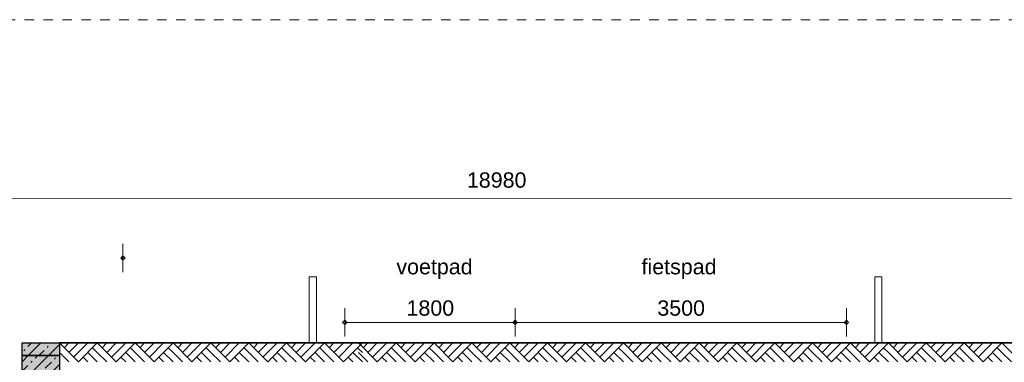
# Model space of a CAD drawing. Extents: x -294884 to 286267, y 0 to 1429765.
# Tile 91 of 178: x -3552 to 6851, y 555224 to 558845. Entities that reach past the tile are written whole.
import ezdxf

# ---------------------------------------------------------------- set-up
doc = ezdxf.new("R2010")
doc.units = 0
doc.header["$MEASUREMENT"] = 0
doc.linetypes.add('DASHED', pattern=[200, 100, -100])
for name, color, linetype in [('A-0020-KADER', 8, 'Continuous'), ('A-0030-STRAMIEN', 1, 'Continuous'), ('A-0038-STR-MAATLIJN', 1, 'Continuous'), ('A-0040-ONDERLEGGER', 7, 'Continuous'), ('A-0910-TER.-GRONDVRZ', 7, 'Continuous'), ('A-1100-TXT+MT-SO', 7, 'Continuous'), ('A-1130-TXT+MT-BE', 1, 'Continuous')]:
    doc.layers.add(name, color=color, linetype=linetype)
doc.dimstyles.new('@D03ST', dxfattribs={"dimtxt": 162, "dimasz": 1, "dimexe": 0.18, "dimexo": 0.0625, "dimgap": 16.2, "dimtad": 1, "dimdec": 0, "dimzin": 0, "dimdsep": 46, "dimtxsty": 'Standard', "dimblk": '^SD03____100_10', "dimcen": 0.09, "dimse1": 1, "dimse2": 1, "dimclrd": 1, "dimadec": 0, "dimazin": 0, "dimtfac": 1, "dimtdec": 4, "dimtmove": 0, "dimatfit": 3, "dimfxl": 0, "dimtolj": 1, "dimtzin": 0, "dimlwd": 13, "dimarcsym": 0})
doc.dimstyles.new('@D076', dxfattribs={"dimtxt": 630, "dimasz": 700, "dimexe": 0.18, "dimexo": 0.0625, "dimgap": 63, "dimtad": 1, "dimdec": 0, "dimzin": 0, "dimdsep": 46, "dimtxsty": 'Standard', "dimcen": 0.09, "dimse1": 1, "dimse2": 1, "dimclrd": 1, "dimadec": 0, "dimazin": 0, "dimtfac": 1, "dimtdec": 4, "dimtmove": 0, "dimatfit": 3, "dimfxl": 0, "dimtolj": 1, "dimtzin": 0, "dimlwd": 13, "dimarcsym": 0})

# ---------------------------------------------------------------- blocks, each defined once
blk = doc.blocks.new('*D')
at = {"color": 1, "linetype": 'Continuous', "lineweight": 13}
for points in [[(62927, 114665), (63143, 119960)], [(63293, 119954), (62993, 119966)], [(79682, 118845), (79383, 118875)], [(79499, 118522), (79533, 118860)], [(78427, 113303), (78957, 118577)], [(79106, 118562), (78808, 118592)], [(79148, 115040), (79499, 118522)], [(79648, 118507), (79349, 118537)], [(79648, 118507), (79349, 118537)], [(78968, 113249), (79148, 115040)], [(79298, 115025), (78999, 115055)], [(79298, 115025), (78999, 115055)], [(63077, 114659), (62777, 114671)], [(78576, 113288), (78278, 113318)], [(79118, 113234), (78819, 113264)], [(79118, 113234), (78819, 113264)], [(78934, 112910), (78968, 113249)], [(79084, 112895), (78785, 112925)], [(-122398, 58428), (-122398, 58128)], [(-117098, 58425), (-117098, 58125)], [(-117098, 58275), (-122398, 58278)], [(26619, -2220), (26619, -1920)], [(26619, -2220), (26619, -1920)], [(31919, -2220), (31919, -1920)], [(31919, -2220), (31919, -1920)], [(26619, -2070), (31919, -2070)], [(26619, -2070), (31919, -2070)], [(117098, -58425), (117098, -58125)], [(122398, -58428), (122398, -58128)], [(117098, -58275), (122398, -58278)]]:
    blk.add_lwpolyline(points, dxfattribs=at)
at = {"color": 7, "linetype": 'Continuous', "lineweight": 18}
for points in [[(63166, 119959), (63144, 119983), (63120, 119961), (63142, 119937)], [(79555, 118858), (79535, 118883), (79510, 118863), (79530, 118838)], [(78980, 118574), (78960, 118599), (78934, 118579), (78955, 118554)], [(79521, 118520), (79501, 118545), (79476, 118524), (79496, 118499)], [(79521, 118520), (79501, 118545), (79476, 118524), (79496, 118499)], [(79171, 115037), (79151, 115063), (79126, 115042), (79146, 115017)], [(79171, 115037), (79151, 115063), (79126, 115042), (79146, 115017)], [(62950, 114664), (62928, 114688), (62904, 114666), (62926, 114642)], [(78450, 113301), (78429, 113326), (78404, 113305), (78425, 113280)], [(78991, 113246), (78971, 113272), (78945, 113251), (78966, 113226)], [(78991, 113246), (78971, 113272), (78945, 113251), (78966, 113226)], [(78957, 112908), (78937, 112933), (78911, 112913), (78932, 112888)], [(-122398, 58301), (-122421, 58278), (-122398, 58255), (-122375, 58278)], [(-117098, 58298), (-117121, 58275), (-117098, 58252), (-117075, 58275)], [(26619, -2093), (26642, -2070), (26619, -2047), (26596, -2070)], [(26619, -2093), (26642, -2070), (26619, -2047), (26596, -2070)], [(31919, -2093), (31942, -2070), (31919, -2047), (31896, -2070)], [(31919, -2093), (31942, -2070), (31919, -2047), (31896, -2070)], [(117098, -58298), (117121, -58275), (117098, -58252), (117075, -58275)], [(122398, -58301), (122421, -58278), (122398, -58255), (122375, -58278)]]:
    blk.add_lwpolyline(points, close=True, dxfattribs=at)
at = {"layer": 'A-0030-STRAMIEN', "color": 1, "linetype": 'Continuous', "lineweight": 13}
for points in [[(139855, 104285), (140818, 109496)], [(140965, 109469), (140670, 109524)], [(140003, 104257), (139708, 104312)], [(150193, -2166), (150193, -1866)], [(155493, -2166), (155493, -1866)], [(150193, -2016), (155493, -2016)], [(162027, -30782), (162027, -31082)], [(167327, -30782), (167327, -31082)], [(167327, -30932), (162027, -30932)]]:
    blk.add_lwpolyline(points, dxfattribs=at)
at = {"layer": 'A-0030-STRAMIEN', "color": 7, "linetype": 'Continuous', "lineweight": 18}
for points in [[(140840, 109492), (140822, 109519), (140795, 109501), (140814, 109474)], [(139878, 104280), (139859, 104307), (139833, 104289), (139851, 104262)], [(150193, -2039), (150216, -2016), (150193, -1993), (150170, -2016)], [(155493, -2039), (155516, -2016), (155493, -1993), (155470, -2016)], [(162027, -30909), (162004, -30932), (162027, -30955), (162050, -30932)], [(167327, -30909), (167304, -30932), (167327, -30955), (167350, -30932)]]:
    blk.add_lwpolyline(points, close=True, dxfattribs=at)
at = {"layer": 'A-0038-STR-MAATLIJN', "color": 1, "linetype": 'Continuous', "lineweight": 13}
for points in [[(54211, 116191), (54774, 129790)], [(54924, 129784), (54624, 129797)], [(93531, 103792), (95230, 122696)], [(95379, 122683), (95080, 122709)], [(54361, 116185), (54061, 116197)], [(132939, 106441), (134733, 116156)], [(134881, 116129), (134586, 116184)], [(140523, 109551), (141512, 114908)], [(141660, 114881), (141365, 114935)], [(139716, 105182), (140523, 109551)], [(140670, 109524), (140375, 109578)], [(140670, 109524), (140375, 109578)], [(133086, 106414), (132791, 106468)], [(139560, 104339), (139716, 105182)], [(139863, 105155), (139568, 105209)], [(139863, 105155), (139568, 105209)], [(139708, 104312), (139413, 104366)], [(93680, 103778), (93382, 103805)], [(58982, 102621), (58994, 102921)], [(58988, 102771), (64711, 102534)], [(64705, 102384), (64717, 102684)], [(136364, 96015), (136419, 96310)], [(136392, 96163), (141960, 95134)], [(141932, 94987), (141987, 95282)], [(98404, 84548), (98430, 84847)], [(98417, 84697), (105364, 84073)], [(105351, 83924), (105378, 84222)], [(151050, -1420), (151050, -1120)], [(160941, -1420), (160941, -1120)], [(27759, -1151), (27759, -1451)], [(41370, -1148), (41370, -1448)], [(80074, -1152), (80074, -1452)], [(99055, -1148), (99055, -1448)], [(41370, -1298), (27759, -1301)], [(99055, -1298), (80074, -1302)], [(151050, -1270), (160941, -1270)], [(150193, -1866), (150193, -1566)], [(151050, -1866), (151050, -1566)], [(151050, -1866), (151050, -1566)], [(155493, -1866), (155493, -1566)], [(155493, -1866), (155493, -1566)], [(160941, -1866), (160941, -1566)], [(163921, -1933), (163921, -1633)], [(167496, -1933), (167496, -1633)], [(150193, -1716), (151050, -1716)], [(151050, -1716), (155493, -1716)], [(155493, -1716), (160941, -1716)], [(85620, -2081), (85620, -1781)], [(85620, -2081), (85620, -1781)], [(163921, -1783), (167496, -1783)], [(87964, -2761), (87964, -2461)], [(89764, -2761), (89764, -2461)], [(89764, -2761), (89764, -2461)], [(93264, -2761), (93264, -2461)], [(87964, -2611), (89764, -2611)], [(89764, -2611), (93264, -2611)], [(16419, -29459), (16419, -29759)], [(30030, -29462), (30030, -29762)], [(85801, -29491), (85801, -29791)], [(104781, -29495), (104781, -29795)], [(16419, -29609), (30030, -29612)], [(85801, -29641), (104781, -29645)], [(156589, -30203), (156589, -29903)], [(166470, -30203), (166470, -29903)], [(166470, -30053), (156589, -30053)], [(91591, -30907), (91591, -30607)], [(95091, -30907), (95091, -30607)], [(95091, -30907), (95091, -30607)], [(96891, -30907), (96891, -30607)], [(95091, -30757), (91591, -30757)], [(96891, -30757), (95091, -30757)]]:
    blk.add_lwpolyline(points, dxfattribs=at)
at = {"layer": 'A-0038-STR-MAATLIJN', "color": 7, "linetype": 'Continuous', "lineweight": 18}
for points in [[(54797, 129790), (54775, 129813), (54751, 129791), (54773, 129768)], [(95253, 122694), (95232, 122719), (95207, 122698), (95228, 122673)], [(54234, 116190), (54212, 116214), (54188, 116192), (54210, 116168)], [(134756, 116152), (134737, 116179), (134711, 116161), (134729, 116134)], [(141535, 114904), (141516, 114930), (141490, 114912), (141508, 114885)], [(140545, 109547), (140527, 109574), (140500, 109555), (140519, 109528)], [(140545, 109547), (140527, 109574), (140500, 109555), (140519, 109528)], [(132961, 106437), (132943, 106463), (132916, 106445), (132934, 106418)], [(139738, 105178), (139720, 105205), (139693, 105186), (139712, 105159)], [(139738, 105178), (139720, 105205), (139693, 105186), (139712, 105159)], [(139583, 104335), (139564, 104362), (139538, 104343), (139556, 104317)], [(93554, 103790), (93533, 103815), (93508, 103794), (93529, 103769)], [(58987, 102748), (59011, 102770), (58989, 102794), (58965, 102772)], [(64710, 102511), (64734, 102533), (64712, 102557), (64688, 102535)], [(136387, 96140), (136414, 96158), (136396, 96185), (136369, 96167)], [(141956, 95112), (141982, 95130), (141964, 95157), (141937, 95138)], [(98415, 84674), (98440, 84695), (98419, 84720), (98394, 84699)], [(105362, 84050), (105387, 84071), (105366, 84096), (105342, 84075)], [(151050, -1293), (151073, -1270), (151050, -1247), (151027, -1270)], [(160941, -1293), (160964, -1270), (160941, -1247), (160918, -1270)], [(27759, -1278), (27736, -1301), (27759, -1324), (27782, -1301)], [(41370, -1275), (41347, -1298), (41370, -1321), (41393, -1298)], [(80074, -1279), (80051, -1302), (80074, -1325), (80097, -1302)], [(99055, -1275), (99032, -1298), (99055, -1321), (99078, -1298)], [(150193, -1739), (150216, -1716), (150193, -1693), (150170, -1716)], [(151050, -1739), (151073, -1716), (151050, -1693), (151027, -1716)], [(151050, -1739), (151073, -1716), (151050, -1693), (151027, -1716)], [(155493, -1739), (155516, -1716), (155493, -1693), (155470, -1716)], [(155493, -1739), (155516, -1716), (155493, -1693), (155470, -1716)], [(160941, -1739), (160964, -1716), (160941, -1693), (160918, -1716)], [(163921, -1806), (163944, -1783), (163921, -1760), (163898, -1783)], [(167496, -1806), (167519, -1783), (167496, -1760), (167473, -1783)], [(85620, -1954), (85643, -1931), (85620, -1908), (85597, -1931)], [(85620, -1954), (85643, -1931), (85620, -1908), (85597, -1931)], [(87964, -2634), (87987, -2611), (87964, -2588), (87941, -2611)], [(89764, -2634), (89787, -2611), (89764, -2588), (89741, -2611)], [(89764, -2634), (89787, -2611), (89764, -2588), (89741, -2611)], [(93264, -2634), (93287, -2611), (93264, -2588), (93241, -2611)], [(16419, -29586), (16442, -29609), (16419, -29632), (16396, -29609)], [(30030, -29589), (30053, -29612), (30030, -29635), (30007, -29612)], [(85801, -29618), (85824, -29641), (85801, -29664), (85778, -29641)], [(104781, -29622), (104804, -29645), (104781, -29668), (104758, -29645)], [(156589, -30076), (156566, -30053), (156589, -30030), (156612, -30053)], [(166470, -30076), (166447, -30053), (166470, -30030), (166492, -30053)], [(91591, -30780), (91568, -30757), (91591, -30734), (91614, -30757)], [(95091, -30780), (95068, -30757), (95091, -30734), (95114, -30757)], [(95091, -30780), (95068, -30757), (95091, -30734), (95114, -30757)], [(96891, -30780), (96868, -30757), (96891, -30734), (96914, -30757)]]:
    blk.add_lwpolyline(points, close=True, dxfattribs=at)
at = {"layer": 'A-0038-STR-MAATLIJN', "color": 1, "linetype": 'Continuous'}
blk.add_point((85620, -1931), dxfattribs=at)
at = {"layer": 'A-1130-TXT+MT-BE', "color": 1, "linetype": 'Continuous', "lineweight": 13}
for points in [[(62774, 119975), (63160, 129448)], [(63310, 129442), (63010, 129455)], [(62604, 115818), (62774, 119975)], [(62923, 119969), (62624, 119981)], [(62923, 119969), (62624, 119981)], [(62754, 115812), (62454, 115824)], [(62754, 115812), (62454, 115824)], [(62558, 114679), (62604, 115818)], [(62708, 114673), (62408, 114685)], [(-131879, 58064), (-131879, 57764)], [(-122398, 58058), (-122398, 57758)], [(-122398, 58058), (-122398, 57758)], [(-118237, 58056), (-118237, 57756)], [(-118237, 58056), (-118237, 57756)], [(-117097, 58055), (-117097, 57755)], [(-122398, 57908), (-131879, 57914)], [(-118237, 57906), (-122398, 57908)], [(-117097, 57905), (-118237, 57906)], [(26618, -1850), (26618, -1550)], [(27759, -1850), (27759, -1550)], [(27759, -1850), (27759, -1550)], [(31919, -1850), (31919, -1550)], [(31919, -1850), (31919, -1550)], [(41400, -1850), (41400, -1550)], [(26618, -1700), (27759, -1700)], [(27759, -1700), (31919, -1700)], [(31919, -1700), (41400, -1700)], [(25452, -30820), (25452, -30520)], [(30752, -30820), (30752, -30520)], [(25452, -30670), (30752, -30670)], [(71110, -33871), (70810, -33871)], [(70960, -34871), (70960, -33871)], [(115190, -33871), (114890, -33871)], [(115040, -34871), (115040, -33871)], [(71110, -34871), (70810, -34871)], [(115190, -34871), (114890, -34871)], [(117097, -58055), (117097, -57755)], [(118237, -58056), (118237, -57756)], [(118237, -58056), (118237, -57756)], [(122398, -58058), (122398, -57758)], [(122398, -58058), (122398, -57758)], [(131879, -58064), (131879, -57764)], [(117097, -57905), (118237, -57906)], [(118237, -57906), (122398, -57908)], [(122398, -57908), (131879, -57914)]]:
    blk.add_lwpolyline(points, dxfattribs=at)
at = {"layer": 'A-1130-TXT+MT-BE', "color": 7, "linetype": 'Continuous', "lineweight": 18}
for points in [[(63183, 129448), (63161, 129471), (63137, 129449), (63159, 129426)], [(62797, 119974), (62774, 119998), (62751, 119976), (62773, 119952)], [(62797, 119974), (62774, 119998), (62751, 119976), (62773, 119952)], [(62627, 115817), (62605, 115841), (62581, 115819), (62603, 115795)], [(62627, 115817), (62605, 115841), (62581, 115819), (62603, 115795)], [(62581, 114678), (62559, 114702), (62535, 114680), (62557, 114656)], [(-131879, 57937), (-131902, 57914), (-131879, 57891), (-131856, 57914)], [(-122398, 57931), (-122421, 57908), (-122398, 57885), (-122375, 57908)], [(-122398, 57931), (-122421, 57908), (-122398, 57885), (-122375, 57908)], [(-118237, 57929), (-118260, 57906), (-118237, 57883), (-118214, 57906)], [(-118237, 57929), (-118260, 57906), (-118237, 57883), (-118214, 57906)], [(-117097, 57928), (-117120, 57905), (-117097, 57882), (-117074, 57905)], [(26618, -1723), (26641, -1700), (26618, -1677), (26595, -1700)], [(27759, -1723), (27782, -1700), (27759, -1677), (27736, -1700)], [(27759, -1723), (27782, -1700), (27759, -1677), (27736, -1700)], [(31919, -1723), (31942, -1700), (31919, -1677), (31896, -1700)], [(31919, -1723), (31942, -1700), (31919, -1677), (31896, -1700)], [(41400, -1723), (41423, -1700), (41400, -1677), (41377, -1700)], [(25452, -30693), (25475, -30670), (25452, -30647), (25429, -30670)], [(30752, -30693), (30775, -30670), (30752, -30647), (30729, -30670)], [(70982, -33871), (70960, -33848), (70937, -33871), (70960, -33894)], [(115063, -33871), (115040, -33848), (115017, -33871), (115040, -33894)], [(70982, -34871), (70960, -34848), (70937, -34871), (70960, -34894)], [(115063, -34871), (115040, -34848), (115017, -34871), (115040, -34894)], [(117097, -57928), (117120, -57905), (117097, -57882), (117074, -57905)], [(118237, -57929), (118260, -57906), (118237, -57883), (118214, -57906)], [(118237, -57929), (118260, -57906), (118237, -57883), (118214, -57906)], [(122398, -57931), (122421, -57908), (122398, -57885), (122375, -57908)], [(122398, -57931), (122421, -57908), (122398, -57885), (122375, -57908)], [(131879, -57937), (131902, -57914), (131879, -57891), (131856, -57914)]]:
    blk.add_lwpolyline(points, close=True, dxfattribs=at)
at = {"color": 7, "linetype": 'Continuous', "char_height": 135, "attachment_point": 7, "line_spacing_factor": 0.933333}
for s, insert, rotation in [('{\\fArial|b0|i0|c12|p0;340}', (79443, 118543), 84.2582), ('{\\fArial|b0|i0|c12|p0;5300}', (62969, 117109), 87.6654), ('{\\fArial|b0|i0|c12|p0;3500}', (79246, 116581), 84.2577), ('{\\fArial|b0|i0|c12|p0;5300}', (78614, 115740), 84.2577), ('{\\fArial|b0|i0|c12|p0;1800}', (78980, 113945), 84.2577), ('{\\fArial|b0|i0|c12|p0;340}', (78879, 112931), 84.2582), ('{\\fArial|b0|i0|c12|p0;5300}', (-119954, 58369), 359.9654), ('{\\fArial|b0|i0|c12|p0;5300}', (119541, -58219), 359.9654)]:
    blk.add_mtext(s, dxfattribs=dict(at, insert=insert, rotation=rotation))
at = {"color": 7, "linetype": 'Continuous', "insert": (29063, -2013), "char_height": 135, "attachment_point": 7, "line_spacing_factor": 0.933333}
blk.add_mtext('{\\fArial|b0|i0|c12|p0;5300}', dxfattribs=at)
blk.add_mtext('{\\fArial|b0|i0|c12|p0;5300}', dxfattribs=at)
at = {"layer": 'A-0030-STRAMIEN', "color": 7, "linetype": 'Continuous', "insert": (140224, 106660), "char_height": 162, "attachment_point": 7, "rotation": 79.5354, "line_spacing_factor": 0.933333}
blk.add_mtext('{\\fArial|b0|i0|c12|p0;5300}', dxfattribs=at)
at = {"layer": 'A-0030-STRAMIEN', "color": 7, "linetype": 'Continuous', "char_height": 162, "attachment_point": 7, "line_spacing_factor": 0.933333}
for insert in [(152596, -1947), (164429, -30821)]:
    blk.add_mtext('{\\fArial|b0|i0|c12|p0;5300}', dxfattribs=dict(at, insert=insert))
at = {"layer": 'A-0038-STR-MAATLIJN', "color": 7, "linetype": 'Continuous', "char_height": 162, "attachment_point": 7, "line_spacing_factor": 0.933333}
for s, insert, rotation in [('{\\fArial|b0|i0|c12|p0;13611}', (54411, 122684), 87.6307), ('{\\fArial|b0|i0|c12|p0;18980}', (94284, 112942), 84.865), ('{\\fArial|b0|i0|c12|p0;5448}', (140905, 111999), 79.5354), ('{\\fArial|b0|i0|c12|p0;9880}', (133723, 111068), 79.535), ('{\\fArial|b0|i0|c12|p0;4443}', (140007, 107136), 79.5354), ('{\\fArial|b0|i0|c12|p0;857}', (139536, 104591), 79.5354), ('{\\fArial|b0|i0|c12|p0;5728}', (61605, 102732), 357.6307), ('{\\fArial|b0|i0|c12|p0;5662}', (138945, 95761), 349.535), ('{\\fArial|b0|i0|c12|p0;6975}', (101650, 84476), 354.865), ('{\\fArial|b0|i0|c12|p0;13611}', (34255, -1189), 0.011), ('{\\fArial|b0|i0|c12|p0;18980}', (89255, -1189), 0.011), ('{\\fArial|b0|i0|c12|p0;9890}', (155748, -1201), 0), ('{\\fArial|b0|i0|c12|p0;13611}', (22915, -29499), 359.989), ('{\\fArial|b0|i0|c12|p0;18980}', (94982, -29532), 359.989), ('{\\fArial|b0|i0|c12|p0;9880}', (161282, -29984), 360)]:
    blk.add_mtext(s, dxfattribs=dict(at, insert=insert, rotation=rotation))
for s, insert in [('{\\fArial|b0|i0|c12|p0;857}', (150436, -1647)), ('{\\fArial|b0|i0|c12|p0;4443}', (153024, -1647)), ('{\\fArial|b0|i0|c12|p0;5448}', (157970, -1647)), ('{\\fArial|b0|i0|c12|p0;3575}', (165461, -1714)), ('{\\fArial|b0|i0|c12|p0;1800}', (88617, -2542)), ('{\\fArial|b0|i0|c12|p0;3500}', (91267, -2542)), ('{\\fArial|b0|i0|c12|p0;3500}', (93094, -30688)), ('{\\fArial|b0|i0|c12|p0;1800}', (95744, -30688))]:
    blk.add_mtext(s, dxfattribs=dict(at, insert=insert))
at = {"layer": 'A-1130-TXT+MT-BE', "color": 7, "linetype": 'Continuous', "char_height": 135, "attachment_point": 7, "line_spacing_factor": 0.933333}
for s, insert, rotation in [('{\\fArial|b0|i0|c12|p0;9481}', (62901, 124508), 87.6653), ('{\\fArial|b0|i0|c12|p0;4160}', (62623, 117693), 87.6653), ('{\\fArial|b0|i0|c12|p0;1140}', (62515, 115045), 87.6653), ('{\\fArial|b0|i0|c12|p0;9481}', (-127344, 58004), 359.9653), ('{\\fArial|b0|i0|c12|p0;4160}', (-120524, 58000), 359.9653), ('{\\fArial|b0|i0|c12|p0;1140}', (-117873, 57998), 359.9653), ('{\\fArial|b0|i0|c12|p0;1140}', (26982, -1643), 360), ('{\\fArial|b0|i0|c12|p0;4160}', (29633, -1643), 360), ('{\\fArial|b0|i0|c12|p0;9481}', (36454, -1643), 360), ('{\\fArial|b0|i0|c12|p0;1000}', (70902, -34578), 90), ('{\\fArial|b0|i0|c12|p0;1000}', (114982, -34578), 90), ('{\\fArial|b0|i0|c12|p0;1140}', (117461, -57848), 359.9654), ('{\\fArial|b0|i0|c12|p0;4160}', (120111, -57849), 359.9654), ('{\\fArial|b0|i0|c12|p0;9481}', (126932, -57853), 359.9654)]:
    blk.add_mtext(s, dxfattribs=dict(at, insert=insert, rotation=rotation))
at = {"layer": 'A-1130-TXT+MT-BE', "color": 7, "linetype": 'Continuous', "insert": (27896, -30612), "char_height": 135, "attachment_point": 7, "line_spacing_factor": 0.933333}
blk.add_mtext('{\\fArial|b0|i0|c12|p0;5300}', dxfattribs=at)
blk = doc.blocks.new('^SD03____100_10')
at = {"layer": 'A-0038-STR-MAATLIJN', "color": 1, "linetype": 'Continuous', "lineweight": 13}
blk.add_lwpolyline([(0, -150), (0, 150)], dxfattribs=at)
at = {"layer": 'A-0038-STR-MAATLIJN', "color": 7, "linetype": 'Continuous', "lineweight": 18}
blk.add_lwpolyline([(0, -23), (23, 0), (0, 23), (-23, 0)], close=True, dxfattribs=at)
blk = doc.blocks.new('M-NIEUW_143')
at = {"linetype": 'Continuous', "lineweight": 13}
for color, points in [(9, [(84555, -2961.3), (84555, -2827.8), (84950.3, -2827.8), (84950.3, -2961.3)]), (253, [(84555, -3488.5), (84555, -2961.3), (84950.3, -2961.3), (84950.3, -3488.5)])]:
    blk.add_hatch(color=color, dxfattribs=at).paths.add_polyline_path(points, flags=0)
h = blk.add_hatch(dxfattribs=at)
h.set_pattern_fill('^NS1-100', color=1, style=0, pattern_type=0)
h.set_pattern_definition([(45, (0, 0), (-106.06602, 106.06602), []), (45, (0, 100), (-106.06602, 106.06602), [91, -45.4, 18.2, -45.4])])
h.paths.add_polyline_path([(84555, -2961.3), (84555, -2827.8), (84950.3, -2827.8), (84950.3, -2961.3)], flags=0)
h = blk.add_hatch(dxfattribs=at)
h.set_pattern_fill('^N-1B100', color=1, style=0, pattern_type=0)
h.set_pattern_definition([(225, (0, 0), (106.06602, -106.06602), []), (225, (0, -100), (106.06602, -106.06602), [91, -45.4, 18.2, -45.4])])
h.paths.add_polyline_path([(84555, -3488.5), (84555, -2961.3), (84950.3, -2961.3), (84950.3, -3488.5)], flags=0)
at = {"color": 7, "linetype": 'DASHED', "lineweight": 0}
blk.add_lwpolyline([(59581.7, -10111), (59581.7, 589), (116581.7, 589), (116581.7, -10111)], close=True, dxfattribs=at)
at = {"color": 1, "linetype": 'Continuous', "lineweight": 13}
for points in [[(87589.4, -2827.8), (87664.4, -2827.8), (87664.4, -2127.7), (87589.4, -2127.7)], [(93564.4, -2827.8), (93639.4, -2827.8), (93639.4, -2127.7), (93564.4, -2127.7)]]:
    blk.add_lwpolyline(points, close=True, dxfattribs=at)
at = {"color": 7, "linetype": 'Continuous', "lineweight": 18}
blk.add_lwpolyline([(84555, -2827.8), (84950.3, -2827.8), (84950.3, -2961.3)], dxfattribs=at)
at = {"color": 5, "linetype": 'Continuous', "lineweight": 25}
for points in [[(84555, -2961.3), (84555, -2827.8), (84950.3, -2827.8), (84950.3, -2961.3)], [(84555, -3488.5), (84555, -2961.3), (84950.3, -2961.3), (84950.3, -3488.5)]]:
    blk.add_lwpolyline(points, close=True, dxfattribs=at)
at = {"layer": 'A-0020-KADER', "color": 7, "linetype": 'Continuous', "lineweight": 18}
blk.add_lwpolyline([(84555, -2827.8), (84555.3, -6571.6)], dxfattribs=at)
at = {"layer": 'A-0910-TER.-GRONDVRZ', "color": 7, "linetype": 'Continuous', "lineweight": 18}
for points in [[(85150.3, -3027.8), (84950.3, -2827.8)], [(85050.3, -2827.8), (85000.3, -2877.8)], [(85150.3, -2827.8), (85050.3, -2927.8)], [(85250.3, -2827.8), (85100.3, -2977.8)], [(85350.3, -2827.8), (85150.3, -3027.8)], [(85350.3, -2927.8), (85300.3, -2877.8)], [(85550.3, -3027.8), (85350.3, -2827.8)], [(85450.3, -2827.8), (85400.3, -2877.8)], [(85550.3, -2827.8), (85450.3, -2927.8)], [(85650.3, -2827.8), (85500.3, -2977.8)], [(85750.3, -2827.8), (85550.3, -3027.8)], [(85750.3, -2927.8), (85700.3, -2877.8)], [(85950.3, -3027.8), (85750.3, -2827.8)], [(85850.3, -2827.8), (85800.3, -2877.8)], [(85950.3, -2827.8), (85850.3, -2927.8)], [(86050.3, -2827.8), (85900.3, -2977.8)], [(86150.3, -2827.8), (85950.3, -3027.8)], [(86150.3, -2927.8), (86100.3, -2877.8)], [(86350.3, -3027.8), (86150.3, -2827.8)], [(86250.3, -2827.8), (86200.3, -2877.8)], [(86350.3, -2827.8), (86250.3, -2927.8)], [(86450.3, -2827.8), (86300.3, -2977.8)], [(86550.3, -2827.8), (86350.3, -3027.8)], [(86550.3, -2927.8), (86500.3, -2877.8)], [(86750.3, -3027.8), (86550.3, -2827.8)], [(86650.3, -2827.8), (86600.3, -2877.8)], [(86750.3, -2827.8), (86650.3, -2927.8)], [(86850.3, -2827.8), (86700.3, -2977.8)], [(86950.3, -2827.8), (86750.3, -3027.8)], [(86950.3, -2927.8), (86900.3, -2877.8)], [(87150.3, -3027.8), (86950.3, -2827.8)], [(87050.3, -2827.8), (87000.3, -2877.8)], [(87150.3, -2827.8), (87050.3, -2927.8)], [(87250.3, -2827.8), (87100.3, -2977.8)], [(87350.3, -2827.8), (87150.3, -3027.8)], [(87350.3, -2927.8), (87300.3, -2877.8)], [(87550.3, -3027.8), (87350.3, -2827.8)], [(87450.3, -2827.8), (87400.3, -2877.8)], [(87550.3, -2827.8), (87450.3, -2927.8)], [(87650.3, -2827.8), (87500.3, -2977.8)], [(87750.3, -2827.8), (87550.3, -3027.8)], [(87750.3, -2927.8), (87700.3, -2877.8)], [(87950.3, -3027.8), (87750.3, -2827.8)], [(87850.3, -2827.8), (87800.3, -2877.8)], [(87950.3, -2827.8), (87850.3, -2927.8)], [(88050.3, -2827.8), (87900.3, -2977.8)], [(88150.3, -2827.8), (87950.3, -3027.8)], [(88150.3, -2927.8), (88100.3, -2877.8)], [(88308, -3027.8), (88108, -2827.8)], [(88208, -2827.8), (88158, -2877.8)], [(88308, -2827.8), (88208, -2927.8)], [(88408, -2827.8), (88258, -2977.8)], [(88508, -2827.8), (88308, -3027.8)], [(88508, -2927.8), (88458, -2877.8)], [(88708, -3027.8), (88508, -2827.8)], [(88608, -2827.8), (88558, -2877.8)], [(88708, -2827.8), (88608, -2927.8)], [(88808, -2827.8), (88658, -2977.8)], [(88908, -2827.8), (88708, -3027.8)], [(88908, -2927.8), (88858, -2877.8)], [(89108, -3027.8), (88908, -2827.8)], [(89008, -2827.8), (88958, -2877.8)], [(89108, -2827.8), (89008, -2927.8)], [(89208, -2827.8), (89058, -2977.8)], [(89308, -2827.8), (89108, -3027.8)], [(89308, -2927.8), (89258, -2877.8)], [(89508, -3027.8), (89308, -2827.8)], [(89408, -2827.8), (89358, -2877.8)], [(89508, -2827.8), (89408, -2927.8)], [(89608, -2827.8), (89458, -2977.8)], [(89708, -2827.8), (89508, -3027.8)], [(89708, -2927.8), (89658, -2877.8)], [(89908, -3027.8), (89708, -2827.8)], [(89808, -2827.8), (89758, -2877.8)], [(89908, -2827.8), (89808, -2927.8)], [(90008, -2827.8), (89858, -2977.8)], [(90108, -2827.8), (89908, -3027.8)], [(90108, -2927.8), (90058, -2877.8)], [(90308, -3027.8), (90108, -2827.8)], [(90208, -2827.8), (90158, -2877.8)], [(90308, -2827.8), (90208, -2927.8)], [(90408, -2827.8), (90258, -2977.8)], [(90508, -2827.8), (90308, -3027.8)], [(90508, -2927.8), (90458, -2877.8)], [(90708, -3027.8), (90508, -2827.8)], [(90608, -2827.8), (90558, -2877.8)], [(90708, -2827.8), (90608, -2927.8)], [(90808, -2827.8), (90658, -2977.8)], [(90908, -2827.8), (90708, -3027.8)], [(90908, -2927.8), (90858, -2877.8)], [(91108, -3027.8), (90908, -2827.8)], [(91008, -2827.8), (90958, -2877.8)], [(91108, -2827.8), (91008, -2927.8)], [(91208, -2827.8), (91058, -2977.8)], [(91308, -2827.8), (91108, -3027.8)], [(91308, -2927.8), (91258, -2877.8)], [(91508, -3027.8), (91308, -2827.8)], [(91408, -2827.8), (91358, -2877.8)], [(91508, -2827.8), (91408, -2927.8)], [(91608, -2827.8), (91458, -2977.8)], [(91708, -2827.8), (91508, -3027.8)], [(91708, -2927.8), (91658, -2877.8)], [(91908, -3027.8), (91708, -2827.8)], [(91808, -2827.8), (91758, -2877.8)], [(91908, -2827.8), (91808, -2927.8)], [(92008, -2827.8), (91858, -2977.8)], [(92108, -2827.8), (91908, -3027.8)], [(92108, -2927.8), (92058, -2877.8)], [(92308, -3027.8), (92108, -2827.8)], [(92208, -2827.8), (92158, -2877.8)], [(92308, -2827.8), (92208, -2927.8)], [(92408, -2827.8), (92258, -2977.8)], [(92508, -2827.8), (92308, -3027.8)], [(92508, -2927.8), (92458, -2877.8)], [(92708, -3027.8), (92508, -2827.8)], [(92608, -2827.8), (92558, -2877.8)], [(92708, -2827.8), (92608, -2927.8)], [(92808, -2827.8), (92658, -2977.8)], [(92908, -2827.8), (92708, -3027.8)], [(92908, -2927.8), (92858, -2877.8)], [(93108, -3027.8), (92908, -2827.8)], [(93008, -2827.8), (92958, -2877.8)], [(93108, -2827.8), (93008, -2927.8)], [(93208, -2827.8), (93058, -2977.8)], [(93308, -2827.8), (93108, -3027.8)], [(93308, -2927.8), (93258, -2877.8)], [(93508, -3027.8), (93308, -2827.8)], [(93408, -2827.8), (93358, -2877.8)], [(93508, -2827.8), (93408, -2927.8)], [(93608, -2827.8), (93458, -2977.8)], [(93708, -2827.8), (93508, -3027.8)], [(93708, -2927.8), (93658, -2877.8)], [(93908, -3027.8), (93708, -2827.8)], [(93808, -2827.8), (93758, -2877.8)], [(93908, -2827.8), (93808, -2927.8)], [(94008, -2827.8), (93858, -2977.8)], [(94108, -2827.8), (93908, -3027.8)], [(94108, -2927.8), (94058, -2877.8)], [(94308, -3027.8), (94108, -2827.8)], [(94208, -2827.8), (94158, -2877.8)], [(94308, -2827.8), (94208, -2927.8)], [(94408, -2827.8), (94258, -2977.8)], [(94508, -2827.8), (94308, -3027.8)], [(94508, -2927.8), (94458, -2877.8)], [(94708, -3027.8), (94508, -2827.8)], [(94608, -2827.8), (94558, -2877.8)], [(94708, -2827.8), (94608, -2927.8)], [(94808, -2827.8), (94658, -2977.8)], [(94908, -2827.8), (94708, -3027.8)], [(94908, -2927.8), (94858, -2877.8)], [(95108, -3027.8), (94908, -2827.8)], [(85050.3, -3027.8), (84950.3, -2927.8)], [(85250.3, -3027.8), (85200.3, -2977.8)], [(85350.3, -3027.8), (85250.3, -2927.8)], [(85450.3, -3027.8), (85350.3, -2927.8)], [(85650.3, -3027.8), (85600.3, -2977.8)], [(85750.3, -3027.8), (85650.3, -2927.8)], [(85850.3, -3027.8), (85750.3, -2927.8)], [(86050.3, -3027.8), (86000.3, -2977.8)], [(86150.3, -3027.8), (86050.3, -2927.8)], [(86250.3, -3027.8), (86150.3, -2927.8)], [(86450.3, -3027.8), (86400.3, -2977.8)], [(86550.3, -3027.8), (86450.3, -2927.8)], [(86650.3, -3027.8), (86550.3, -2927.8)], [(86850.3, -3027.8), (86800.3, -2977.8)], [(86950.3, -3027.8), (86850.3, -2927.8)], [(87050.3, -3027.8), (86950.3, -2927.8)], [(87250.3, -3027.8), (87200.3, -2977.8)], [(87350.3, -3027.8), (87250.3, -2927.8)], [(87450.3, -3027.8), (87350.3, -2927.8)], [(87650.3, -3027.8), (87600.3, -2977.8)], [(87750.3, -3027.8), (87650.3, -2927.8)], [(87850.3, -3027.8), (87750.3, -2927.8)], [(88050.3, -3027.8), (88000.3, -2977.8)], [(88150.3, -3027.8), (88050.3, -2927.8)], [(88208, -3027.8), (88108, -2927.8)], [(88408, -3027.8), (88358, -2977.8)], [(88508, -3027.8), (88408, -2927.8)], [(88608, -3027.8), (88508, -2927.8)], [(88808, -3027.8), (88758, -2977.8)], [(88908, -3027.8), (88808, -2927.8)], [(89008, -3027.8), (88908, -2927.8)], [(89208, -3027.8), (89158, -2977.8)], [(89308, -3027.8), (89208, -2927.8)], [(89408, -3027.8), (89308, -2927.8)], [(89608, -3027.8), (89558, -2977.8)], [(89708, -3027.8), (89608, -2927.8)], [(89808, -3027.8), (89708, -2927.8)], [(90008, -3027.8), (89958, -2977.8)], [(90108, -3027.8), (90008, -2927.8)], [(90208, -3027.8), (90108, -2927.8)], [(90408, -3027.8), (90358, -2977.8)], [(90508, -3027.8), (90408, -2927.8)], [(90608, -3027.8), (90508, -2927.8)], [(90808, -3027.8), (90758, -2977.8)], [(90908, -3027.8), (90808, -2927.8)], [(91008, -3027.8), (90908, -2927.8)], [(91208, -3027.8), (91158, -2977.8)], [(91308, -3027.8), (91208, -2927.8)], [(91408, -3027.8), (91308, -2927.8)], [(91608, -3027.8), (91558, -2977.8)], [(91708, -3027.8), (91608, -2927.8)], [(91808, -3027.8), (91708, -2927.8)], [(92008, -3027.8), (91958, -2977.8)], [(92108, -3027.8), (92008, -2927.8)], [(92208, -3027.8), (92108, -2927.8)], [(92408, -3027.8), (92358, -2977.8)], [(92508, -3027.8), (92408, -2927.8)], [(92608, -3027.8), (92508, -2927.8)], [(92808, -3027.8), (92758, -2977.8)], [(92908, -3027.8), (92808, -2927.8)], [(93008, -3027.8), (92908, -2927.8)], [(93208, -3027.8), (93158, -2977.8)], [(93308, -3027.8), (93208, -2927.8)], [(93408, -3027.8), (93308, -2927.8)], [(93608, -3027.8), (93558, -2977.8)], [(93708, -3027.8), (93608, -2927.8)], [(93808, -3027.8), (93708, -2927.8)], [(94008, -3027.8), (93958, -2977.8)], [(94108, -3027.8), (94008, -2927.8)], [(94208, -3027.8), (94108, -2927.8)], [(94408, -3027.8), (94358, -2977.8)], [(94508, -3027.8), (94408, -2927.8)], [(94608, -3027.8), (94508, -2927.8)], [(94808, -3027.8), (94758, -2977.8)], [(94908, -3027.8), (94808, -2927.8)], [(95008, -3027.8), (94908, -2927.8)]]:
    blk.add_lwpolyline(points, dxfattribs=at)
at = {"layer": 'A-0910-TER.-GRONDVRZ', "color": 4, "linetype": 'Continuous', "lineweight": 35}
for points in [[(84950.3, -2827.8), (86550.3, -2827.8)], [(86550.3, -2827.8), (88150.3, -2827.8)], [(88108, -2827.8), (89708, -2827.8)], [(89708, -2827.8), (91308, -2827.8)], [(91308, -2827.8), (92908, -2827.8)], [(92908, -2827.8), (94508, -2827.8)], [(94508, -2827.8), (96108, -2827.8)]]:
    blk.add_lwpolyline(points, dxfattribs=at)
at = {"layer": 'A-1100-TXT+MT-SO', "color": 7, "linetype": 'Continuous', "char_height": 162, "attachment_point": 7, "line_spacing_factor": 0.933333}
for s, insert in [('{\\fArial|b0|i0|c12|p0;voetpad}', (88510, -2151.2)), ('{\\fArial|b0|i0|c12|p0;fietspad}', (91100, -2151.2))]:
    blk.add_mtext(s, dxfattribs=dict(at, insert=insert))
at = {"layer": 'A-0038-STR-MAATLIJN', "color": 7, "linetype": 'Continuous'}
for base, p1, p2, middle in [((85620, -1931.25), (85620, -1931.25), (85620, -1931.25), (85620, -1931.25)), ((89764.4, -2611.2), (87964.4, -2611.2), (89764.4, -2611.2), (88864.4, -2611.2)), ((93264.4, -2611.2), (89764.4, -2611.2), (93264.4, -2611.2), (91514.4, -2611.2))]:
    dim = blk.add_linear_dim(base=base, p1=p1, p2=p2, dimstyle='@D03ST', override={"dimpost": '{\\fArial|b0|i0|c12|p0;<>}'}, dxfattribs=at)
    dim.commit()
    dim.dimension.update_dxf_attribs({"geometry": '*D', "text_midpoint": middle})
dim = blk.add_linear_dim(base=(80074.4, -1301.6), p1=(99054.7, -1300), p2=(80074.4, -1300), angle=180.01102, dimstyle='@D03ST', override={"dimpost": '{\\fArial|b0|i0|c12|p0;<>}'}, dxfattribs=at)
dim.commit()
dim.dimension.update_dxf_attribs({"geometry": '*D', "text_midpoint": (89564.5, -1299.8)})
at = {"layer": 'A-0040-ONDERLEGGER', "color": 7, "linetype": 'Continuous'}
dim = blk.add_linear_dim(base=(156017.9, 72961.7), p1=(131203.8, 70832.7), p2=(155593.2, 68507.2), angle=323.18528, dimstyle='@D076', override={"dimpost": '{\\fArial|b0|i0|c12|p0;<>}'}, dxfattribs=at)
dim.commit()
dim.dimension.update_dxf_attribs({"geometry": '*D', "text_midpoint": (143758.8, 74593.8)})

msp = doc.modelspace()

# ---------------------------------------------------------------- block references
msp.add_blockref('M-NIEUW_143', (-88082, 558256))

doc.saveas('drawing.dxf')
